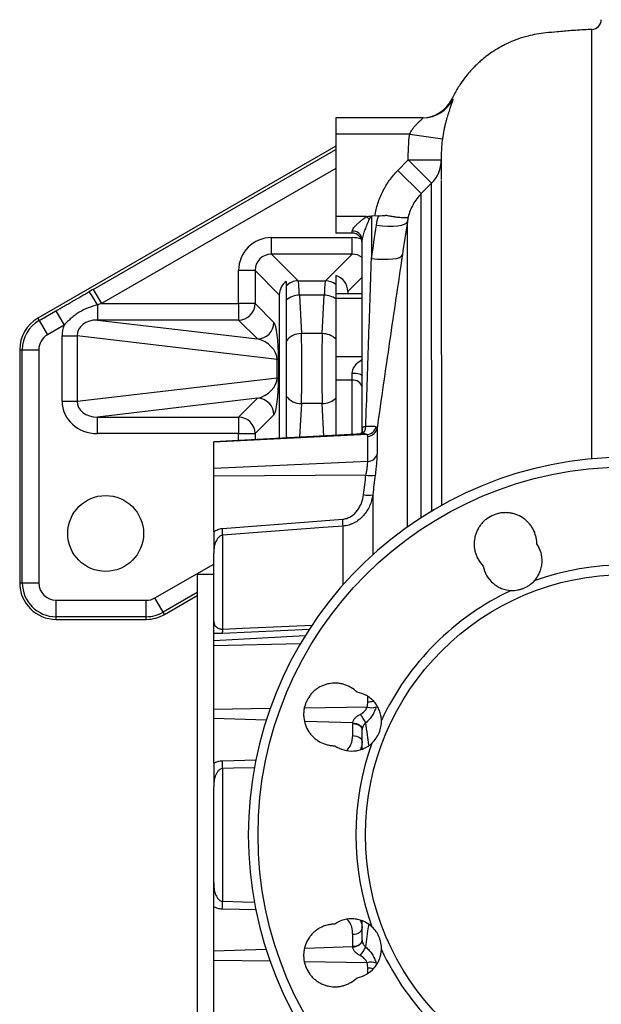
# Model space of a CAD drawing. Header units: millimetres. Extents: x 1645 to 4506, y 2573 to 3631.
# Tile 3 of 10: x 1645 to 1998, y 3034 to 3631. Entities that reach past the tile are written whole.
import ezdxf

# ---------------------------------------------------------------- set-up
doc = ezdxf.new("R2010")
doc.units = ezdxf.units.MM
doc.header["$LTSCALE"] = 2

msp = doc.modelspace()

# ---------------------------------------------------------------- linework, layer by layer
at = {"color": 7, "linetype": 'Continuous', "lineweight": 25}
for p, q in [((1907.67, 3582.89), (1907.67, 3582.89)), ((1889.94, 3571.47), (1836.94, 3571.47)), ((1836.94, 3571.47), (1836.94, 3561.47)), ((1836.94, 3561.47), (1836.94, 3511.47)), ((1881.78, 3561.47), (1836.94, 3561.47)), ((1881.78, 3561.47), (1901.59, 3558.73)), ((1836.94, 3554.12), (1656.39, 3449.88)), ((1900.94, 3549.24), (1900.94, 3548.16)), ((1874.63, 3539.48), (1880.94, 3545.84)), ((1880.94, 3545.84), (1900.94, 3545.84)), ((1880.94, 3545.84), (1895.08, 3531.83)), ((1874.63, 3539.48), (1888.78, 3525.47)), ((1895.08, 3531.83), (1888.78, 3525.47)), ((1855.48, 3511.47), (1836.94, 3511.47)), ((1836.94, 3511.47), (1836.94, 3501.47)), ((1855.48, 3511.47), (1857.21, 3509.98)), ((1858.48, 3511.76), (1858.63, 3511.77)), ((1862.81, 3511.99), (1858.63, 3511.77)), ((1858.63, 3511.77), (1858.63, 3486.14)), ((1846.94, 3501.47), (1836.94, 3501.47)), ((1846.94, 3501.47), (1846.94, 3502.75)), ((1798.01, 3488.73), (1798.01, 3498.72)), ((1798.01, 3498.72), (1846.87, 3498.72)), ((1846.87, 3488.73), (1846.87, 3498.72)), ((1852.94, 3381.65), (1852.94, 3497.52)), ((1798.01, 3488.73), (1814.2, 3472.53)), ((1846.87, 3488.73), (1798.01, 3488.73)), ((1830.68, 3472.53), (1846.87, 3488.73)), ((1778.04, 3458.72), (1778.04, 3478.74)), ((1788.02, 3478.74), (1778.04, 3478.74)), ((1802.72, 3464.04), (1788.02, 3478.74)), ((1788.02, 3478.74), (1788.02, 3458.72)), ((1836.94, 3475.75), (1836.94, 3470.31)), ((1806.94, 3472.2), (1806.94, 3469.38)), ((1814.2, 3472.53), (1830.68, 3472.53)), ((1689.87, 3467.36), (1694.86, 3458.72)), ((1802.72, 3464.04), (1802.72, 3376.99)), ((1814.89, 3463.79), (1816.11, 3440.52)), ((1829.99, 3463.79), (1814.89, 3463.79)), ((1828.77, 3440.52), (1829.99, 3463.79)), ((1852.94, 3464.67), (1836.94, 3464.67)), ((1836.94, 3464.67), (1836.94, 3461.74)), ((1844.24, 3466.13), (1844.24, 3464.67)), ((1692.46, 3458.02), (1692.46, 3448.73)), ((1694.86, 3458.72), (1778.04, 3458.72)), ((1778.04, 3458.72), (1778.04, 3448.73)), ((1788.02, 3458.72), (1778.04, 3458.72)), ((1788.02, 3458.72), (1799.44, 3447.3)), ((1806.94, 3460.79), (1806.94, 3436.03)), ((1836.94, 3461.74), (1836.94, 3426.38)), ((1657.19, 3448.5), (1667.25, 3454.3)), ((1667.25, 3454.3), (1672.24, 3445.66)), ((1656.39, 3449.88), (1657.19, 3448.5)), ((1657.19, 3448.5), (1662.19, 3439.85)), ((1692.46, 3448.73), (1789.45, 3437.31)), ((1778.04, 3448.73), (1692.46, 3448.73)), ((1789.45, 3437.31), (1778.04, 3448.73)), ((1672.24, 3445.66), (1662.19, 3439.85)), ((1828.77, 3440.52), (1816.11, 3440.52)), ((1671.03, 3439.11), (1680.17, 3439.11)), ((1671.03, 3399.51), (1671.03, 3439.11)), ((1801.45, 3424.84), (1680.17, 3439.11)), ((1680.17, 3439.11), (1680.17, 3399.51)), ((1645.34, 3430.75), (1645.34, 3289.31)), ((1645.34, 3430.75), (1646.94, 3430.75)), ((1646.94, 3289.31), (1646.94, 3430.75)), ((1646.94, 3430.75), (1656.93, 3430.75)), ((1656.93, 3430.75), (1656.93, 3289.31)), ((1801.45, 3424.84), (1802.3, 3424.84)), ((1801.45, 3413.78), (1801.45, 3424.84)), ((1802.3, 3424.84), (1802.3, 3413.78)), ((1836.94, 3426.38), (1836.94, 3412.24)), ((1846.94, 3412.24), (1846.94, 3416.61)), ((1680.17, 3399.51), (1801.45, 3413.78)), ((1801.45, 3413.78), (1802.3, 3413.78)), ((1846.94, 3412.24), (1836.94, 3412.24)), ((1836.94, 3412.24), (1836.94, 3378.78)), ((1671.03, 3399.51), (1680.17, 3399.51)), ((1789.45, 3401.31), (1692.46, 3389.89)), ((1778.04, 3389.89), (1789.45, 3401.31)), ((1806.94, 3402.6), (1806.94, 3377.83)), ((1828.77, 3398.1), (1816.11, 3398.1)), ((1692.46, 3389.89), (1778.04, 3389.89)), ((1692.46, 3379.91), (1692.46, 3389.89)), ((1778.04, 3389.89), (1778.04, 3379.91)), ((1799.44, 3391.32), (1788.02, 3379.91)), ((1852.94, 3382.67), (1852.82, 3380.5)), ((1852.94, 3381.65), (1852.94, 3379.62)), ((1861.96, 3383.03), (1861.96, 3367.49)), ((1778.04, 3379.91), (1692.46, 3379.91)), ((1853.29, 3379.64), (1762.94, 3374.9)), ((1855.99, 3379.26), (1762.94, 3374.62)), ((1762.94, 3374.62), (1762.94, 3374.9)), ((1762.94, 3358.65), (1762.94, 3374.62)), ((1778.04, 3379.91), (1788.02, 3379.91)), ((1806.94, 3377.83), (1806.94, 3377.21)), ((1856.35, 3363), (1856.35, 3378.24)), ((1856.35, 3363), (1762.94, 3358.65)), ((1762.94, 3354.1), (1762.94, 3358.65)), ((1855.26, 3354.73), (1762.94, 3354.1)), ((1762.94, 3320.23), (1762.94, 3354.1)), ((1768.21, 3322.36), (1841.17, 3327.96)), ((1768.42, 3261.29), (1768.42, 3318.21)), ((1762.94, 3266.18), (1762.94, 3307.31)), ((1762.94, 3294.47), (1752.94, 3294.47)), ((1752.94, 3294.47), (1752.94, 3136.47)), ((1645.34, 3289.31), (1646.94, 3289.31)), ((1646.94, 3289.31), (1656.93, 3289.31)), ((1667.44, 3268.81), (1667.44, 3278.8)), ((1667.44, 3278.8), (1722.08, 3278.8)), ((1722.08, 3268.81), (1722.08, 3278.8)), ((1732.33, 3271.56), (1727.34, 3280.21)), ((1733.13, 3270.18), (1752.94, 3281.61)), ((1722.08, 3268.81), (1667.44, 3268.81)), ((1667.44, 3267.21), (1667.44, 3268.81)), ((1667.44, 3267.21), (1722.08, 3267.21)), ((1722.08, 3267.21), (1722.08, 3268.81)), ((1733.13, 3270.18), (1732.33, 3271.56)), ((1762.94, 3254.28), (1762.94, 3258.74)), ((1762.94, 3251.08), (1762.94, 3254.28)), ((1762.94, 3212.53), (1762.94, 3251.08)), ((1762.94, 3207.05), (1762.94, 3212.53)), ((1762.94, 3179.95), (1762.94, 3207.05)), ((1847.25, 3196.74), (1847.25, 3204.01)), ((1852.94, 3188.62), (1852.94, 3200.36)), ((1768.42, 3096.22), (1768.42, 3176.72)), ((1762.94, 3107.39), (1762.94, 3165.55)), ((1752.94, 3136.47), (1752.94, 2978.47)), ((1762.94, 3065.88), (1762.94, 3092.99)), ((1852.94, 3072.58), (1852.94, 3084.3)), ((1847.25, 3068.93), (1847.25, 3076.2)), ((1762.94, 3060.4), (1762.94, 3065.88)), ((1762.94, 3021.86), (1762.94, 3060.4))]:
    msp.add_line(p, q, dxfattribs=at)
at = {"color": 8, "linetype": 'Continuous', "lineweight": 25}
for p, q in [((1689.87, 3467.36), (1836.94, 3552.28)), ((1836.94, 3540.74), (1694.86, 3458.72)), ((1888.78, 3328.89), (1888.78, 3525.47)), ((1880.36, 3323.19), (1880.36, 3508.41)), ((1852.94, 3474.82), (1844.24, 3466.13)), ((1852.94, 3461.74), (1836.94, 3461.74)), ((1852.94, 3426.38), (1836.94, 3426.38)), ((1846.94, 3379.3), (1846.94, 3412.24)), ((1816.11, 3398.1), (1815.04, 3377.63)), ((1829.8, 3378.4), (1828.77, 3398.1)), ((1852.94, 3381.87), (1852.94, 3381.63)), ((1778.04, 3375.69), (1778.04, 3379.91)), ((1788.02, 3379.91), (1788.02, 3376.21)), ((1807.62, 3377.24), (1806.94, 3377.83)), ((1859.38, 3342.84), (1859.38, 3306.36)), ((1841.37, 3288.15), (1841.37, 3323.8)), ((1727.34, 3280.21), (1762.94, 3300.76)), ((1752.94, 3283.46), (1732.33, 3271.56)), ((1821.12, 3261), (1768.21, 3258.73)), ((1818.32, 3257.15), (1762.94, 3254.28)), ((1815.42, 3252.34), (1762.94, 3251.08)), ((1856.35, 3217.21), (1856.35, 3220.42)), ((1797.13, 3213.08), (1762.94, 3212.53)), ((1855.99, 3214.02), (1818.13, 3213.41)), ((1794.76, 3206.04), (1762.94, 3207.05)), ((1847.26, 3204.36), (1818.22, 3205.29)), ((1768.21, 3181.46), (1788.79, 3181.95)), ((1788.82, 3090.99), (1768.21, 3091.48)), ((1794.76, 3066.9), (1762.94, 3065.88)), ((1847.26, 3068.57), (1818.19, 3067.65)), ((1797.13, 3059.86), (1762.94, 3060.4)), ((1855.99, 3058.92), (1818.14, 3059.52)), ((1856.35, 3052.59), (1856.35, 3055.73))]:
    msp.add_line(p, q, dxfattribs=at)
at = {"color": 7, "linetype": 'Continuous', "lineweight": 25, "flags": 128}
for points in [[(1861.65, 3506.34), (1865.21, 3505.96), (1868.62, 3505.78), (1871.77, 3505.78), (1874.54, 3505.97), (1876.85, 3506.34), (1878.63, 3506.89), (1879.81, 3507.58), (1880.36, 3508.41)], [(1858.63, 3486.14), (1862.18, 3485.77), (1865.58, 3485.59), (1868.72, 3485.59), (1871.49, 3485.79), (1873.81, 3486.16), (1875.59, 3486.7), (1876.78, 3487.4), (1877.33, 3488.22)], [(1846.94, 3416.61), (1848.11, 3416.58), (1849.24, 3416.49), (1850.27, 3416.34), (1851.18, 3416.14), (1851.93, 3415.89), (1852.48, 3415.61), (1852.82, 3415.31), (1852.94, 3414.99)], [(1841.37, 3323.8), (1829.42, 3322.89), (1781.6, 3319.22), (1768.42, 3318.21)], [(1847.25, 3204.01), (1848.38, 3203.91), (1849.45, 3203.68), (1850.44, 3203.33), (1851.29, 3202.87), (1851.99, 3202.33), (1852.51, 3201.71), (1852.83, 3201.05), (1852.94, 3200.36)], [(1847.26, 3204.36), (1848.4, 3204.23), (1849.48, 3203.97), (1850.46, 3203.59), (1851.32, 3203.11), (1852.02, 3202.54), (1852.54, 3201.9), (1852.85, 3201.22), (1852.94, 3200.52)], [(1847.25, 3196.74), (1848.38, 3196.64), (1849.45, 3196.41), (1850.44, 3196.06), (1851.29, 3195.61), (1851.99, 3195.06), (1852.51, 3194.45), (1852.83, 3193.78), (1852.94, 3193.09)], [(1847.25, 3076.2), (1848.38, 3076.3), (1849.45, 3076.53), (1850.44, 3076.88), (1851.29, 3077.33), (1851.99, 3077.88), (1852.51, 3078.49), (1852.83, 3079.16), (1852.94, 3079.84)], [(1847.25, 3068.93), (1848.38, 3069.03), (1849.45, 3069.26), (1850.44, 3069.61), (1851.29, 3070.06), (1851.99, 3070.61), (1852.51, 3071.22), (1852.83, 3071.89), (1852.94, 3072.58)], [(1847.26, 3068.57), (1848.4, 3068.7), (1849.48, 3068.97), (1850.46, 3069.34), (1851.32, 3069.83), (1852.02, 3070.4), (1852.54, 3071.04), (1852.85, 3071.72), (1852.94, 3072.42)]]:
    msp.add_lwpolyline(points, dxfattribs=at)
at = {"color": 8, "linetype": 'Continuous', "lineweight": 25, "flags": 128}
for points in [[(1768.42, 3261.29), (1780.37, 3261.8), (1822.76, 3263.62)], [(1787.7, 3177.18), (1774.91, 3176.87), (1768.42, 3176.72)], [(1768.42, 3096.22), (1780.37, 3095.94), (1787.77, 3095.76)]]:
    msp.add_lwpolyline(points, dxfattribs=at)
at = {"color": 7, "linetype": 'Continuous', "lineweight": 25}
for centre, radius in [((2012.94, 3136.47), 223.1), ((1697.44, 3319.31), 23), ((2012.94, 3136.47), 158)]:
    msp.add_circle(centre, radius, dxfattribs=at)
for centre, radius, start, end in [((1991.94, 3630.99), 6, 272.58238, 359.25808), ((1889.39, 3591.47), 20, 270.00004, 334.75397), ((1889.94, 3591.46), 19.99, 270.00792, 334.03379), ((1881.21, 3545.86), 19.73, 314.68136, 359.95511), ((1847.3, 3497.11), 5.65, 4.19266, 93.65372), ((1846.94, 3495.47), 6, 0, 90), ((1814.23, 3462.52), 10.01, 90.17681, 136.74919), ((1830.65, 3462.52), 10.01, 51.05091, 89.82806), ((1626.84, 3422.37), 74.68, 28.51779, 35.72697), ((1814.9, 3451.71), 12.08, 90.05083, 131.23228), ((1829.84, 3451.1), 12.69, 55.96863, 89.32015), ((1778, 3458.75), 10.02, 270.1836, 359.8164), ((1667.44, 3430.75), 22.1, 120, 180), ((1667.44, 3430.75), 20.5, 120, 180), ((1789.42, 3447.33), 10.02, 270.1836, 359.8164), ((1667.44, 3430.75), 10.51, 120, 180), ((1815.82, 3429.53), 11, 88.47328, 143.79965), ((1828.8, 3428.61), 11.92, 46.92684, 90.14263), ((1847.69, 3406.94), 5.36, 11.42175, 98.04947), ((1789.42, 3391.29), 10.02, 0.1836, 89.8164), ((1815.82, 3409.09), 11, 216.20035, 271.52672), ((1828.8, 3410.02), 11.92, 269.85737, 313.07316), ((1778, 3379.87), 10.02, 0.1836, 89.8164), ((1855.25, 3385.54), 6.32, 276.73906, 345.15269), ((1856.18, 3384.13), 5.89, 271.72843, 349.26895), ((2012.94, 3136.47), 229, 5.94178, 354.05822), ((1856.32, 3368.79), 5.79, 270.28271, 347.05166), ((1858.13, 3368.34), 13.91, 258.08129, 281.35874), ((1856.61, 3356.57), 14.01, 258.31349, 281.42305), ((1760.23, 3321.8), 81.17, 1.41144, 4.34742), ((1687.03, 3316.19), 81.41, 1.42485, 4.34606), ((2012.94, 3136.47), 163.79, 70.10906, 109.89094), ((1667.44, 3289.31), 22.1, 180, 270), ((1667.44, 3289.31), 20.5, 180, 270), ((1667.44, 3289.31), 10.51, 180, 270), ((2012.94, 3136.47), 163.79, 115.10906, 154.89094), ((1722.08, 3289.31), 10.51, 270, 300), ((1722.08, 3289.31), 20.5, 270, 300), ((1722.08, 3289.31), 22.1, 270, 300), ((1758.57, 3260.81), 9.86, 347.85575, 2.80083), ((1858.38, 3221.46), 7.82, 252.18461, 292.37928), ((1834.77, 3194.39), 22.75, 26.33389, 41.95946), ((2012.94, 3136.47), 163.79, 160.10906, 199.89094), ((1706.16, 3176.35), 62.25, 0.34111, 4.70772), ((1706.16, 3096.59), 62.25, 355.29228, 359.65889), ((1834.77, 3078.55), 22.75, 318.04054, 333.66611), ((2012.94, 3136.47), 163.79, 205.10906, 244.89094), ((1858.38, 3051.48), 7.82, 67.62072, 107.81539)]:
    msp.add_arc(centre, radius, start, end, dxfattribs=at)
at = {"color": 8, "linetype": 'Continuous', "lineweight": 25}
for centre, radius, start, end in [((1850.56, 3383.76), 4.62, 295.91825, 6.11426), ((1856.25, 3232.55), 15.34, 270.37618, 282.97726), ((1856.25, 3040.43), 15.3, 76.88844, 89.63353)]:
    msp.add_arc(centre, radius, start, end, dxfattribs=at)
at = {"color": 7, "linetype": 'Continuous', "lineweight": 25}
for centre, major_axis, ratio, start_param, end_param in [((1858.94, 3467.08), (0, -46.36), 0.258819, 3.423774, 3.434373), ((1858.94, 3467.08), (0, 44.81), 0.133894, 0.076062, 0.29278), ((1798.06, 3478.69), (14.18, -14.18), 0.997265, 2.357564, 3.925621), ((1798.06, 3478.69), (7.13, -7.13), 0.991846, 2.357564, 3.925621), ((1834.23, 3466.1), (-7.09, -7.09), 0.997265, 2.357564, 3.654223), ((1812.74, 3464.01), (7.09, -7.09), 0.997265, 2.972214, 3.925621), ((1814.15, 3442.58), (0, 30), 0.034939, 5.497787, 6.230825), ((1830.73, 3442.58), (0, 30), 0.034939, 0.05236, 0.785398), ((1691.97, 3467.36), (34.7, 19.98), 0.02615, 1.616183, 1.685792), ((1696.96, 3458.72), (34.7, 9.98), 0.016075, 1.626613, 1.696222), ((1692.92, 3438.69), (12.71, -1.5), 0.781664, 1.699076, 3.248583), ((1799.38, 3427.33), (-0.37, 20.18), 0.143585, 4.585836, 6.135343), ((1692.92, 3438.69), (21.77, -2.56), 0.912488, 2.914571, 3.248583), ((1815.37, 3419.31), (0, 30), 0.034939, 3.926991, 5.497787), ((1829.51, 3419.31), (0, 30), 0.034939, 0.785398, 2.356194), ((1789.39, 3427.33), (11.13, -6.3), 0.736922, 0.411188, 1.960694), ((1789.39, 3411.29), (11.13, 6.3), 0.736922, 4.322491, 5.871997), ((1799.38, 3411.29), (0.37, 20.18), 0.143585, 3.289435, 4.838942), ((1692.92, 3399.93), (-21.77, -2.56), 0.912488, 6.176195, 7.725702), ((1692.92, 3399.93), (12.71, 1.5), 0.781664, 3.034603, 4.584109), ((1858.94, 3382.3), (3.21, 5.72), 0.886144, 2.101124, 2.135773), ((1859.25, 3203.83), (11.99, -0.67), 0.858017, 3.154768, 3.189417), ((1858.94, 3200.18), (5.99, -0.4), 0.750031, 3.157374, 3.192023), ((1858.94, 3072.75), (5.99, 0.4), 0.750031, 3.091162, 3.125811), ((1859.25, 3069.11), (11.99, 0.67), 0.858017, 3.093768, 3.128417)]:
    msp.add_ellipse(centre, major_axis=major_axis, ratio=ratio, start_param=start_param, end_param=end_param, dxfattribs=at)
at = {"color": 8, "linetype": 'Continuous', "lineweight": 25}
for major_axis, ratio, start_param, end_param in [((-14.18, -14.18), 0.997265, 3.645343, 3.925621), ((7.13, 7.13), 0.991846, 0.133718, 0.784029)]:
    msp.add_ellipse((1846.82, 3478.69), major_axis=major_axis, ratio=ratio, start_param=start_param, end_param=end_param, dxfattribs=at)
at = {"color": 7, "linetype": 'Continuous', "lineweight": 25}
for points, knots in [([(1992.21, 3624.98), (1991.49, 3624.95), (1987.32, 3624.8), (1980.31, 3624.33), (1971.73, 3623.62), (1964.67, 3622.94), (1958.76, 3622.2), (1953.06, 3620.95), (1947.64, 3619.3), (1942.7, 3617.32), (1939, 3615.54), (1935.39, 3613.58), (1931.81, 3611.36), (1928.18, 3608.73), (1925.29, 3606.37), (1923, 3604.31), (1920.85, 3602.23), (1918.46, 3599.69), (1915.59, 3596.27), (1912.31, 3591.77), (1909.66, 3587.28), (1908.05, 3584.2), (1907.55, 3583.06), (1907.51, 3582.96)], [0, 0, 0, 0, 0.02136, 0.124041, 0.20873, 0.277421, 0.334882, 0.385805, 0.450976, 0.503579, 0.544277, 0.573498, 0.626002, 0.67051, 0.707591, 0.737425, 0.762786, 0.796904, 0.841458, 0.89632, 0.962872, 0.996896, 1, 1, 1, 1]), ([(1907.9, 3582.7), (1907.95, 3582.67), (1907.94, 3582.51), (1907.84, 3582.08), (1907.79, 3581.9), (1907.67, 3581.48), (1907.59, 3581.24), (1907.32, 3580.42), (1907.09, 3579.75), (1906.67, 3578.57), (1906.53, 3578.14), (1906.21, 3577.22), (1906.04, 3576.73), (1905.53, 3575.19), (1905.15, 3574.04), (1904.57, 3572.13), (1904.37, 3571.47), (1903.98, 3570.1), (1903.78, 3569.39), (1903.4, 3567.91), (1903.21, 3567.15), (1902.83, 3565.57), (1902.65, 3564.74), (1902.14, 3562.24), (1901.83, 3560.52), (1901.59, 3558.73)], [0, 0, 0, 0, 0.125, 0.125, 0.1875, 0.1875, 0.25, 0.25, 0.375, 0.375, 0.4375, 0.4375, 0.5, 0.5, 0.625, 0.625, 0.6875, 0.6875, 0.75, 0.75, 0.8125, 0.8125, 0.875, 0.875, 1, 1, 1, 1]), ([(1881.78, 3561.47), (1882.07, 3562.17), (1882.42, 3562.83), (1883.18, 3564.09), (1883.6, 3564.7), (1884.47, 3565.83), (1884.92, 3566.36), (1885.83, 3567.37), (1886.29, 3567.84), (1887.18, 3568.73), (1887.61, 3569.14), (1888.42, 3569.89), (1888.8, 3570.23), (1889.27, 3570.66), (1889.41, 3570.79), (1889.65, 3571.03), (1889.75, 3571.13), (1889.98, 3571.38), (1890.02, 3571.47), (1889.94, 3571.47)], [0, 0, 0, 0, 0.125, 0.125, 0.25, 0.25, 0.375, 0.375, 0.5, 0.5, 0.625, 0.625, 0.75, 0.75, 0.8125, 0.8125, 0.875, 0.875, 1, 1, 1, 1]), ([(1880.94, 3545.84), (1880.94, 3546.5), (1880.94, 3547.15), (1880.94, 3548.46), (1880.94, 3549.11), (1880.95, 3551.07), (1880.99, 3552.37), (1881.18, 3556.28), (1881.42, 3558.88), (1881.78, 3561.47)], [0, 0, 0, 0, 0.125, 0.125, 0.25, 0.25, 0.5, 0.5, 1, 1, 1, 1]), ([(1901.59, 3558.73), (1901.37, 3557.15), (1901.21, 3555.58), (1900.99, 3552.41), (1900.94, 3550.83), (1900.94, 3549.24)], [0, 0, 0, 0, 0.5, 0.5, 1, 1, 1, 1]), ([(1900.94, 3548.16), (1900.94, 3547.08), (1900.94, 3544.51), (1900.94, 3540.04), (1900.94, 3535.8), (1900.94, 3534.05)], [0, 0, 0, 0, 0.299439, 0.710201, 1, 1, 1, 1]), ([(1860.64, 3511.87), (1861.06, 3514.48), (1861.67, 3517.03), (1862.89, 3520.76), (1863.34, 3521.99), (1864.34, 3524.42), (1864.89, 3525.63), (1866.68, 3529.15), (1868.04, 3531.38), (1871.09, 3535.6), (1872.77, 3537.6), (1874.63, 3539.48)], [0, 0, 0, 0, 0.25, 0.25, 0.375, 0.375, 0.5, 0.5, 0.75, 0.75, 1, 1, 1, 1]), ([(1900.94, 3533.37), (1900.94, 3533.09), (1900.94, 3530.15), (1900.94, 3522.23), (1900.94, 3511.52), (1900.94, 3501.42), (1900.94, 3493.06), (1900.94, 3484.05), (1900.94, 3474.3), (1900.94, 3463.81), (1900.95, 3452.64), (1900.95, 3440.85), (1900.96, 3428.37), (1900.97, 3415.15), (1900.97, 3405.91), (1900.98, 3400.98), (1900.98, 3400.84)], [0, 0, 0, 0, 0.014338, 0.146961, 0.280418, 0.350155, 0.419892, 0.490133, 0.560369, 0.632238, 0.704106, 0.776509, 0.848913, 0.923272, 0.997776, 1, 1, 1, 1]), ([(1888.78, 3525.47), (1886.83, 3523.48), (1885.19, 3521.27), (1883.2, 3517.66), (1882.61, 3516.39), (1881.61, 3513.82), (1881.2, 3512.51), (1880.87, 3511.17)], [0, 0, 0, 0, 0.5, 0.5, 0.75, 0.75, 1, 1, 1, 1]), ([(1846.94, 3502.75), (1846.94, 3503.04), (1847.04, 3503.37), (1847.41, 3504.08), (1847.67, 3504.46), (1848.26, 3505.21), (1848.6, 3505.59), (1849.33, 3506.36), (1849.72, 3506.74), (1850.53, 3507.49), (1850.95, 3507.86), (1851.81, 3508.6), (1852.26, 3508.97), (1853.61, 3510.07), (1854.53, 3510.78), (1855.48, 3511.47)], [0, 0, 0, 0, 0.125, 0.125, 0.25, 0.25, 0.375, 0.375, 0.5, 0.5, 0.625, 0.625, 0.75, 0.75, 1, 1, 1, 1]), ([(1855.6, 3511.61), (1856.08, 3511.63), (1856.56, 3511.66), (1857.52, 3511.71), (1858, 3511.73), (1858.48, 3511.76)], [0, 0, 0, 0, 0.5, 0.5, 1, 1, 1, 1]), ([(1880.87, 3511.17), (1880.86, 3511.14), (1880.84, 3511.11), (1880.79, 3511.06), (1880.76, 3511.04), (1880.66, 3510.97), (1880.57, 3510.93), (1880.26, 3510.82), (1879.98, 3510.77), (1879.46, 3510.72), (1879.27, 3510.71), (1878.85, 3510.7), (1878.62, 3510.7), (1877.9, 3510.71), (1877.36, 3510.73), (1876.15, 3510.82), (1875.47, 3510.89), (1874.04, 3511.06), (1873.28, 3511.16), (1871.66, 3511.4), (1870.8, 3511.54), (1869.01, 3511.85), (1868.09, 3512.02), (1867.14, 3512.21)], [0, 0, 0, 0, 0.03125, 0.03125, 0.0625, 0.0625, 0.125, 0.125, 0.25, 0.25, 0.3125, 0.3125, 0.375, 0.375, 0.5, 0.5, 0.625, 0.625, 0.75, 0.75, 0.875, 0.875, 1, 1, 1, 1]), ([(1857.21, 3509.98), (1856.74, 3508.93), (1856.29, 3507.87), (1855.41, 3505.72), (1854.98, 3504.64), (1854.38, 3503.03), (1854.19, 3502.5), (1853.82, 3501.43), (1853.65, 3500.9), (1853.34, 3499.86), (1853.21, 3499.34), (1853.06, 3498.61), (1853.02, 3498.38), (1852.96, 3497.93), (1852.94, 3497.72), (1852.94, 3497.52)], [0, 0, 0, 0, 0.25, 0.25, 0.5, 0.5, 0.625, 0.625, 0.75, 0.75, 0.875, 0.875, 0.9375, 0.9375, 1, 1, 1, 1]), ([(1877.33, 3488.22), (1876.04, 3479.55), (1874.75, 3470.86), (1872.17, 3453.42), (1870.89, 3444.67), (1868.33, 3427.14), (1867.05, 3418.35), (1864.5, 3400.73), (1863.24, 3391.9), (1861.96, 3383.03)], [0, 0, 0, 0, 0.25, 0.25, 0.5, 0.5, 0.75, 0.75, 1, 1, 1, 1]), ([(1855.15, 3384.25), (1855.73, 3401.29), (1856.31, 3418.29), (1857.46, 3452.25), (1858.04, 3469.2), (1858.63, 3486.14)], [0, 0, 0, 0, 0.5, 0.5, 1, 1, 1, 1]), ([(1836.94, 3470.31), (1836.94, 3470.15), (1836.94, 3469.84), (1836.94, 3469.16), (1836.94, 3468.89), (1836.94, 3468.29), (1836.94, 3467.96), (1836.94, 3466.84), (1836.94, 3465.97), (1836.94, 3464.48), (1836.94, 3463.95), (1836.94, 3462.83), (1836.94, 3462.23), (1836.94, 3461.62)], [0, 0, 0, 0, 0.25, 0.25, 0.375, 0.375, 0.5, 0.5, 0.75, 0.75, 0.875, 0.875, 1, 1, 1, 1]), ([(1667.25, 3454.3), (1668.94, 3455.28), (1670.62, 3456.25), (1674, 3458.18), (1675.68, 3459.15), (1679.06, 3461.09), (1680.74, 3462.07), (1684.1, 3464.02), (1685.78, 3465), (1687.47, 3465.97)], [0, 0, 0, 0, 0.25, 0.25, 0.5, 0.5, 0.75, 0.75, 1, 1, 1, 1]), ([(1806.94, 3469.38), (1806.94, 3469.21), (1806.94, 3468.89), (1806.94, 3468.2), (1806.94, 3467.94), (1806.94, 3467.34), (1806.94, 3467), (1806.94, 3465.9), (1806.94, 3465.04), (1806.94, 3463.58), (1806.94, 3463.07), (1806.94, 3461.97), (1806.94, 3461.4), (1806.94, 3460.79)], [0, 0, 0, 0, 0.25, 0.25, 0.375, 0.375, 0.5, 0.5, 0.75, 0.75, 0.875, 0.875, 1, 1, 1, 1]), ([(1692.46, 3458.02), (1690.52, 3457.48), (1688.62, 3456.85), (1684.94, 3455.36), (1683.16, 3454.48), (1680.6, 3452.93), (1679.76, 3452.38), (1678.13, 3451.19), (1677.33, 3450.56), (1675.81, 3449.23), (1675.07, 3448.55), (1673.63, 3447.13), (1672.93, 3446.4), (1672.24, 3445.66)], [0, 0, 0, 0, 0.25, 0.25, 0.5, 0.5, 0.625, 0.625, 0.75, 0.75, 0.875, 0.875, 1, 1, 1, 1]), ([(1806.94, 3436.03), (1806.94, 3434.86), (1806.94, 3433.62), (1806.94, 3431.66), (1806.94, 3430.99), (1806.94, 3429.62), (1806.94, 3428.91), (1806.94, 3426.77), (1806.94, 3425.31), (1806.94, 3423.08), (1806.94, 3422.33), (1806.94, 3420.82), (1806.94, 3420.06), (1806.94, 3417.79), (1806.94, 3416.29), (1806.94, 3414.07), (1806.94, 3413.33), (1806.94, 3411.86), (1806.94, 3411.13), (1806.94, 3408.99), (1806.94, 3407.63), (1806.94, 3405.67), (1806.94, 3405.03), (1806.94, 3403.79), (1806.94, 3403.18), (1806.94, 3402.6)], [0, 0, 0, 0, 0.125, 0.125, 0.1875, 0.1875, 0.25, 0.25, 0.375, 0.375, 0.4375, 0.4375, 0.5, 0.5, 0.625, 0.625, 0.6875, 0.6875, 0.75, 0.75, 0.875, 0.875, 0.9375, 0.9375, 1, 1, 1, 1]), ([(1852.94, 3381.6), (1852.94, 3381.61), (1852.94, 3381.63), (1852.9, 3381.16), (1852.5, 3380.25), (1851.98, 3379.79), (1851.71, 3379.55)], [0, 0, 0, 0, 0.049423, 0.277581, 0.630595, 1, 1, 1, 1]), ([(1852.94, 3381.87), (1852.96, 3382.24), (1853, 3382.58), (1853.18, 3383.19), (1853.32, 3383.46), (1853.59, 3383.75), (1853.7, 3383.84), (1853.94, 3383.98), (1854.07, 3384.04), (1854.49, 3384.18), (1854.8, 3384.23), (1855.15, 3384.25)], [0, 0, 0, 0, 0.25, 0.25, 0.5, 0.5, 0.625, 0.625, 0.75, 0.75, 1, 1, 1, 1]), ([(1855.15, 3384.25), (1855.92, 3384.32), (1856.63, 3384.38), (1857.6, 3384.43), (1857.92, 3384.45), (1858.51, 3384.46), (1858.79, 3384.46), (1859.59, 3384.44), (1860.04, 3384.4), (1860.81, 3384.23), (1861.13, 3384.1), (1861.36, 3383.92)], [0, 0, 0, 0, 0.25, 0.25, 0.375, 0.375, 0.5, 0.5, 0.75, 0.75, 1, 1, 1, 1]), ([(1855.26, 3354.73), (1855.43, 3355.6), (1855.58, 3356.44), (1855.78, 3357.66), (1855.85, 3358.06), (1855.96, 3358.83), (1856.02, 3359.2), (1856.11, 3359.92), (1856.15, 3360.26), (1856.22, 3360.92), (1856.26, 3361.23), (1856.33, 3362.1), (1856.35, 3362.59), (1856.35, 3363)], [0, 0, 0, 0, 0.25, 0.25, 0.375, 0.375, 0.5, 0.5, 0.625, 0.625, 0.75, 0.75, 1, 1, 1, 1]), ([(1861.96, 3367.49), (1861.96, 3366.86), (1861.94, 3366.1), (1861.87, 3364.77), (1861.84, 3364.29), (1861.76, 3363.27), (1861.72, 3362.74), (1861.63, 3361.64), (1861.58, 3361.06), (1861.46, 3359.87), (1861.4, 3359.25), (1861.19, 3357.35), (1861.04, 3356.05), (1860.87, 3354.7)], [0, 0, 0, 0, 0.25, 0.25, 0.375, 0.375, 0.5, 0.5, 0.625, 0.625, 0.75, 0.75, 1, 1, 1, 1]), ([(1841.17, 3327.96), (1842.06, 3328.02), (1842.91, 3328.2), (1844.16, 3328.62), (1844.57, 3328.79), (1845.37, 3329.16), (1845.76, 3329.38), (1846.89, 3330.07), (1847.59, 3330.61), (1848.56, 3331.51), (1848.87, 3331.83), (1849.46, 3332.49), (1849.74, 3332.83), (1850.53, 3333.88), (1851, 3334.61), (1851.85, 3336.16), (1852.21, 3336.97), (1853.15, 3339.42), (1853.56, 3341.11), (1853.77, 3342.86)], [0, 0, 0, 0, 0.125, 0.125, 0.1875, 0.1875, 0.25, 0.25, 0.375, 0.375, 0.4375, 0.4375, 0.5, 0.5, 0.625, 0.625, 0.75, 0.75, 1, 1, 1, 1]), ([(1859.38, 3342.84), (1859.06, 3340.48), (1858.43, 3338.23), (1857.01, 3335), (1856.44, 3333.94), (1855.18, 3331.95), (1854.47, 3331.01), (1853.3, 3329.69), (1852.89, 3329.26), (1852.02, 3328.44), (1851.57, 3328.05), (1850.18, 3326.95), (1849.2, 3326.31), (1847.62, 3325.48), (1847.08, 3325.23), (1845.98, 3324.79), (1845.42, 3324.6), (1843.73, 3324.1), (1842.57, 3323.89), (1841.37, 3323.8)], [0, 0, 0, 0, 0.25, 0.25, 0.375, 0.375, 0.5, 0.5, 0.5625, 0.5625, 0.625, 0.625, 0.75, 0.75, 0.8125, 0.8125, 0.875, 0.875, 1, 1, 1, 1]), ([(1958.85, 3313.03), (1958.84, 3313.8), (1958.79, 3314.57), (1958.6, 3316.1), (1958.45, 3316.87), (1957.87, 3319.14), (1957.31, 3320.58), (1956.21, 3322.62), (1955.79, 3323.29), (1954.89, 3324.56), (1953.92, 3325.76), (1952.82, 3326.84), (1951.64, 3327.85), (1951.01, 3328.33), (1949.07, 3329.61), (1947.69, 3330.3), (1945.49, 3331.09), (1944.74, 3331.31), (1943.23, 3331.64), (1942.47, 3331.76), (1940.93, 3331.91), (1940.15, 3331.94), (1938.59, 3331.9), (1937.81, 3331.84), (1936.29, 3331.61), (1935.53, 3331.45), (1934.04, 3331.04), (1933.3, 3330.78), (1931.14, 3329.89), (1929.8, 3329.13), (1927.92, 3327.74), (1927.32, 3327.24), (1926.2, 3326.17), (1925.67, 3325.6), (1924.69, 3324.41), (1924.23, 3323.79), (1923.4, 3322.47), (1923.02, 3321.78), (1922.36, 3320.39), (1922.07, 3319.67), (1921.58, 3318.21), (1921.38, 3317.45), (1920.91, 3315.16), (1920.8, 3313.62), (1920.9, 3311.3), (1920.99, 3310.51), (1921.25, 3308.98), (1921.6, 3307.47), (1922.13, 3306.02), (1922.75, 3304.6), (1923.11, 3303.9), (1924.3, 3301.9), (1925.24, 3300.68), (1926.34, 3299.56)], [0, 0, 0, 0, 0.03125, 0.03125, 0.0625, 0.0625, 0.125, 0.125, 0.15625, 0.15625, 0.1875, 0.21875, 0.21875, 0.25, 0.25, 0.3125, 0.3125, 0.34375, 0.34375, 0.375, 0.375, 0.40625, 0.40625, 0.4375, 0.4375, 0.46875, 0.46875, 0.5, 0.5, 0.5625, 0.5625, 0.59375, 0.59375, 0.625, 0.625, 0.65625, 0.65625, 0.6875, 0.6875, 0.71875, 0.71875, 0.75, 0.75, 0.8125, 0.8125, 0.84375, 0.84375, 0.875, 0.90625, 0.90625, 0.9375, 0.9375, 1, 1, 1, 1]), ([(1762.94, 3320.23), (1763.32, 3320.53), (1763.72, 3320.8), (1764.54, 3321.29), (1764.98, 3321.51), (1766.32, 3322.06), (1767.24, 3322.28), (1768.21, 3322.36)], [0, 0, 0, 0, 0.25, 0.25, 0.5, 0.5, 1, 1, 1, 1]), ([(1762.94, 3320.23), (1762.94, 3318.96), (1762.94, 3317.77), (1762.94, 3315.47), (1762.94, 3314.4), (1762.94, 3312.31), (1762.94, 3311.3), (1762.94, 3309.29), (1762.94, 3308.3), (1762.94, 3307.31)], [0, 0, 0, 0, 0.25, 0.25, 0.5, 0.5, 0.75, 0.75, 1, 1, 1, 1]), ([(1768.42, 3318.21), (1768.12, 3318.19), (1767.83, 3318.12), (1767.27, 3317.92), (1767, 3317.79), (1766.26, 3317.32), (1765.85, 3316.93), (1765.13, 3316.05), (1764.84, 3315.59), (1764.32, 3314.62), (1764.11, 3314.12), (1763.56, 3312.59), (1763.32, 3311.55), (1763.01, 3309.43), (1762.94, 3308.37), (1762.94, 3307.31)], [0, 0, 0, 0, 0.0625, 0.0625, 0.125, 0.125, 0.25, 0.25, 0.375, 0.375, 0.5, 0.5, 0.75, 0.75, 1, 1, 1, 1]), ([(1957.22, 3290.48), (1957.92, 3291.23), (1958.54, 3292.04), (1959.66, 3293.73), (1960.14, 3294.62), (1960.97, 3296.51), (1961.29, 3297.47), (1961.78, 3299.44), (1961.94, 3300.45), (1962.08, 3302.49), (1962.07, 3303.51), (1961.87, 3305.53), (1961.69, 3306.53), (1960.88, 3309.5), (1960.02, 3311.34), (1958.85, 3313.03)], [0, 0, 0, 0, 0.125, 0.125, 0.25, 0.25, 0.375, 0.375, 0.5, 0.5, 0.625, 0.625, 0.75, 0.75, 1, 1, 1, 1]), ([(1926.34, 3299.56), (1926.71, 3297.54), (1927.4, 3295.63), (1929.44, 3292.06), (1930.73, 3290.5), (1933.06, 3288.48), (1933.88, 3287.88), (1935.62, 3286.83), (1936.53, 3286.38), (1939.4, 3285.26), (1941.38, 3284.85), (1943.44, 3284.78)], [0, 0, 0, 0, 0.25, 0.25, 0.5, 0.5, 0.625, 0.625, 0.75, 0.75, 1, 1, 1, 1]), ([(1943.44, 3284.78), (1944.73, 3284.73), (1946, 3284.83), (1947.89, 3285.17), (1948.52, 3285.32), (1949.76, 3285.68), (1950.36, 3285.9), (1951.54, 3286.38), (1952.12, 3286.66), (1953.24, 3287.27), (1953.79, 3287.61), (1955.38, 3288.71), (1956.34, 3289.55), (1957.22, 3290.48)], [0, 0, 0, 0, 0.25, 0.25, 0.375, 0.375, 0.5, 0.5, 0.625, 0.625, 0.75, 0.75, 1, 1, 1, 1]), ([(1762.94, 3266.18), (1762.94, 3265.66), (1763.01, 3265.15), (1763.32, 3264.14), (1763.56, 3263.65), (1764.11, 3262.95), (1764.32, 3262.72), (1764.84, 3262.29), (1765.13, 3262.09), (1765.85, 3261.72), (1766.26, 3261.56), (1767, 3261.39), (1767.27, 3261.34), (1767.82, 3261.29), (1768.12, 3261.28), (1768.42, 3261.29)], [0, 0, 0, 0, 0.25, 0.25, 0.5, 0.5, 0.625, 0.625, 0.75, 0.75, 0.875, 0.875, 0.9375, 0.9375, 1, 1, 1, 1]), ([(1762.94, 3258.74), (1762.94, 3258.9), (1762.94, 3259.3), (1762.94, 3260.37), (1762.94, 3261.02), (1762.94, 3262.4), (1762.94, 3263.14), (1762.94, 3264.64), (1762.94, 3265.41), (1762.94, 3266.18)], [0, 0, 0, 0, 0.25, 0.25, 0.5, 0.5, 0.75, 0.75, 1, 1, 1, 1]), ([(1768.21, 3258.73), (1767.24, 3258.69), (1766.32, 3258.67), (1764.98, 3258.68), (1764.54, 3258.68), (1763.72, 3258.7), (1763.32, 3258.72), (1762.94, 3258.74)], [0, 0, 0, 0, 0.5, 0.5, 0.75, 0.75, 1, 1, 1, 1]), ([(1849.85, 3223.06), (1848.73, 3224.17), (1847.51, 3225.11), (1845.51, 3226.29), (1844.82, 3226.65), (1843.39, 3227.28), (1842.66, 3227.54), (1841.18, 3227.99), (1840.43, 3228.16), (1838.9, 3228.42), (1838.12, 3228.51), (1835.8, 3228.61), (1834.26, 3228.49), (1831.97, 3228.03), (1831.21, 3227.83), (1829.74, 3227.34), (1829.02, 3227.05), (1827.63, 3226.39), (1826.95, 3226.02), (1825.63, 3225.18), (1825, 3224.72), (1823.81, 3223.74), (1823.24, 3223.21), (1822.18, 3222.09), (1821.67, 3221.49), (1820.28, 3219.61), (1819.52, 3218.27), (1818.63, 3216.12), (1818.37, 3215.38), (1817.96, 3213.88), (1817.8, 3213.12), (1817.57, 3211.6), (1817.51, 3210.83), (1817.47, 3209.27), (1817.49, 3208.48), (1817.72, 3206.17), (1818.05, 3204.67), (1819.1, 3201.72), (1819.8, 3200.34), (1821.08, 3198.4), (1821.55, 3197.78), (1822.57, 3196.59), (1823.11, 3196.04), (1824.25, 3195), (1824.85, 3194.52), (1826.12, 3193.62), (1826.78, 3193.2), (1828.83, 3192.1), (1830.27, 3191.54), (1832.53, 3190.96), (1833.3, 3190.81), (1834.84, 3190.62), (1835.61, 3190.57), (1836.38, 3190.56)], [0, 0, 0, 0, 0.0625, 0.0625, 0.09375, 0.09375, 0.125, 0.125, 0.15625, 0.15625, 0.1875, 0.1875, 0.25, 0.25, 0.28125, 0.28125, 0.3125, 0.3125, 0.34375, 0.34375, 0.375, 0.375, 0.40625, 0.40625, 0.4375, 0.4375, 0.5, 0.5, 0.53125, 0.53125, 0.5625, 0.5625, 0.59375, 0.59375, 0.625, 0.625, 0.6875, 0.6875, 0.75, 0.75, 0.78125, 0.78125, 0.8125, 0.8125, 0.84375, 0.84375, 0.875, 0.875, 0.9375, 0.9375, 0.96875, 0.96875, 1, 1, 1, 1]), ([(1864.63, 3205.97), (1864.6, 3207), (1864.47, 3208.01), (1864.06, 3209.99), (1863.77, 3210.97), (1863.02, 3212.88), (1862.57, 3213.79), (1861.52, 3215.53), (1860.93, 3216.35), (1859.58, 3217.91), (1858.85, 3218.61), (1857.29, 3219.9), (1856.45, 3220.48), (1853.77, 3222.01), (1851.87, 3222.7), (1849.85, 3223.06)], [0, 0, 0, 0, 0.125, 0.125, 0.25, 0.25, 0.375, 0.375, 0.5, 0.5, 0.625, 0.625, 0.75, 0.75, 1, 1, 1, 1]), ([(1851.68, 3209.6), (1852.15, 3209.84), (1852.61, 3210.11), (1853.48, 3210.71), (1853.89, 3211.04), (1854.65, 3211.78), (1855, 3212.19), (1855.58, 3213.06), (1855.82, 3213.53), (1855.99, 3214.02)], [0, 0, 0, 0, 0.25, 0.25, 0.5, 0.5, 0.75, 0.75, 1, 1, 1, 1]), ([(1861.36, 3214.23), (1861.13, 3213.28), (1860.82, 3212.36), (1860.24, 3211.02), (1860.03, 3210.58), (1859.57, 3209.71), (1859.32, 3209.28), (1858.53, 3208.04), (1857.94, 3207.26), (1856.63, 3205.79), (1855.92, 3205.11), (1855.15, 3204.48)], [0, 0, 0, 0, 0.25, 0.25, 0.375, 0.375, 0.5, 0.5, 0.75, 0.75, 1, 1, 1, 1]), ([(1847.26, 3204.36), (1847.29, 3204.87), (1847.44, 3205.4), (1847.94, 3206.44), (1848.28, 3206.92), (1848.89, 3207.6), (1849.11, 3207.82), (1849.58, 3208.23), (1849.82, 3208.43), (1850.58, 3208.98), (1851.12, 3209.31), (1851.68, 3209.6)], [0, 0, 0, 0, 0.25, 0.25, 0.5, 0.5, 0.625, 0.625, 0.75, 0.75, 1, 1, 1, 1]), ([(1855.15, 3204.48), (1854.8, 3204.19), (1854.49, 3203.87), (1853.93, 3203.18), (1853.69, 3202.81), (1853.32, 3202.09), (1853.18, 3201.73), (1853, 3201.07), (1852.96, 3200.78), (1852.94, 3200.52)], [0, 0, 0, 0, 0.25, 0.25, 0.5, 0.5, 0.75, 0.75, 1, 1, 1, 1]), ([(1858.92, 3192.19), (1859.87, 3193.08), (1860.7, 3194.04), (1862.16, 3196.14), (1862.78, 3197.28), (1863.76, 3199.64), (1864.12, 3200.86), (1864.58, 3203.4), (1864.68, 3204.68), (1864.63, 3205.97)], [0, 0, 0, 0, 0.25, 0.25, 0.5, 0.5, 0.75, 0.75, 1, 1, 1, 1]), ([(1836.38, 3190.56), (1838.07, 3189.39), (1839.91, 3188.53), (1843.88, 3187.45), (1845.9, 3187.25), (1848.97, 3187.47), (1849.97, 3187.63), (1851.94, 3188.12), (1852.91, 3188.45), (1855.73, 3189.68), (1857.42, 3190.79), (1858.92, 3192.19)], [0, 0, 0, 0, 0.25, 0.25, 0.5, 0.5, 0.625, 0.625, 0.75, 0.75, 1, 1, 1, 1]), ([(1762.94, 3179.95), (1763.32, 3180.18), (1763.72, 3180.38), (1764.54, 3180.74), (1764.98, 3180.9), (1766.32, 3181.29), (1767.24, 3181.43), (1768.21, 3181.46)], [0, 0, 0, 0, 0.25, 0.25, 0.5, 0.5, 1, 1, 1, 1]), ([(1762.94, 3179.95), (1762.94, 3178.94), (1762.94, 3177.81), (1762.94, 3175.43), (1762.94, 3174.21), (1762.94, 3171.76), (1762.94, 3170.52), (1762.94, 3168.04), (1762.94, 3166.8), (1762.94, 3165.55)], [0, 0, 0, 0, 0.25, 0.25, 0.5, 0.5, 0.75, 0.75, 1, 1, 1, 1]), ([(1768.42, 3176.72), (1768.12, 3176.71), (1767.83, 3176.66), (1767.27, 3176.48), (1767, 3176.35), (1766.26, 3175.9), (1765.85, 3175.51), (1765.13, 3174.63), (1764.84, 3174.15), (1764.32, 3173.17), (1764.11, 3172.65), (1763.56, 3171.07), (1763.32, 3169.99), (1763.01, 3167.78), (1762.94, 3166.67), (1762.94, 3165.55)], [0, 0, 0, 0, 0.0625, 0.0625, 0.125, 0.125, 0.25, 0.25, 0.375, 0.375, 0.5, 0.5, 0.75, 0.75, 1, 1, 1, 1]), ([(1762.94, 3107.39), (1762.94, 3106.27), (1763.01, 3105.16), (1763.32, 3102.95), (1763.56, 3101.87), (1764.11, 3100.29), (1764.32, 3099.77), (1764.84, 3098.78), (1765.13, 3098.31), (1765.85, 3097.43), (1766.26, 3097.04), (1767, 3096.59), (1767.27, 3096.46), (1767.82, 3096.28), (1768.12, 3096.23), (1768.42, 3096.22)], [0, 0, 0, 0, 0.25, 0.25, 0.5, 0.5, 0.625, 0.625, 0.75, 0.75, 0.875, 0.875, 0.9375, 0.9375, 1, 1, 1, 1]), ([(1762.94, 3092.99), (1762.94, 3094), (1762.94, 3095.12), (1762.94, 3097.5), (1762.94, 3098.72), (1762.94, 3101.18), (1762.94, 3102.41), (1762.94, 3104.9), (1762.94, 3106.14), (1762.94, 3107.39)], [0, 0, 0, 0, 0.25, 0.25, 0.5, 0.5, 0.75, 0.75, 1, 1, 1, 1]), ([(1768.21, 3091.48), (1767.24, 3091.5), (1766.32, 3091.65), (1764.98, 3092.04), (1764.54, 3092.2), (1763.72, 3092.56), (1763.32, 3092.76), (1762.94, 3092.99)], [0, 0, 0, 0, 0.5, 0.5, 0.75, 0.75, 1, 1, 1, 1]), ([(1836.38, 3082.38), (1835.61, 3082.37), (1834.84, 3082.32), (1833.31, 3082.13), (1832.54, 3081.98), (1830.27, 3081.4), (1828.83, 3080.84), (1826.79, 3079.74), (1826.12, 3079.32), (1824.85, 3078.42), (1823.65, 3077.45), (1822.57, 3076.34), (1821.56, 3075.16), (1821.08, 3074.54), (1819.8, 3072.6), (1819.1, 3071.22), (1818.32, 3069.02), (1818.1, 3068.27), (1817.77, 3066.76), (1817.64, 3065.99), (1817.49, 3064.46), (1817.47, 3063.68), (1817.51, 3062.11), (1817.57, 3061.34), (1817.8, 3059.82), (1817.96, 3059.06), (1818.37, 3057.57), (1818.63, 3056.82), (1819.52, 3054.67), (1820.28, 3053.33), (1821.67, 3051.45), (1822.17, 3050.85), (1823.24, 3049.73), (1823.81, 3049.2), (1825, 3048.22), (1825.62, 3047.76), (1826.94, 3046.93), (1827.62, 3046.55), (1829.02, 3045.88), (1829.74, 3045.6), (1831.2, 3045.11), (1831.96, 3044.91), (1834.25, 3044.44), (1835.79, 3044.33), (1838.11, 3044.43), (1838.89, 3044.51), (1840.43, 3044.77), (1841.93, 3045.13), (1843.38, 3045.66), (1844.81, 3046.28), (1845.51, 3046.64), (1847.51, 3047.83), (1848.73, 3048.77), (1849.85, 3049.87)], [0, 0, 0, 0, 0.03125, 0.03125, 0.0625, 0.0625, 0.125, 0.125, 0.15625, 0.15625, 0.1875, 0.21875, 0.21875, 0.25, 0.25, 0.3125, 0.3125, 0.34375, 0.34375, 0.375, 0.375, 0.40625, 0.40625, 0.4375, 0.4375, 0.46875, 0.46875, 0.5, 0.5, 0.5625, 0.5625, 0.59375, 0.59375, 0.625, 0.625, 0.65625, 0.65625, 0.6875, 0.6875, 0.71875, 0.71875, 0.75, 0.75, 0.8125, 0.8125, 0.84375, 0.84375, 0.875, 0.90625, 0.90625, 0.9375, 0.9375, 1, 1, 1, 1]), ([(1858.92, 3080.74), (1858.17, 3081.44), (1857.37, 3082.07), (1855.68, 3083.19), (1854.78, 3083.67), (1852.9, 3084.49), (1851.94, 3084.82), (1849.97, 3085.3), (1848.96, 3085.46), (1846.91, 3085.61), (1845.9, 3085.6), (1843.88, 3085.4), (1842.88, 3085.22), (1839.91, 3084.4), (1838.07, 3083.55), (1836.38, 3082.38)], [0, 0, 0, 0, 0.125, 0.125, 0.25, 0.25, 0.375, 0.375, 0.5, 0.5, 0.625, 0.625, 0.75, 0.75, 1, 1, 1, 1]), ([(1864.63, 3066.97), (1864.68, 3068.26), (1864.58, 3069.53), (1864.24, 3071.42), (1864.09, 3072.05), (1863.73, 3073.29), (1863.51, 3073.89), (1863.02, 3075.07), (1862.75, 3075.64), (1862.14, 3076.77), (1861.8, 3077.32), (1860.7, 3078.9), (1859.86, 3079.87), (1858.92, 3080.74)], [0, 0, 0, 0, 0.25, 0.25, 0.375, 0.375, 0.5, 0.5, 0.625, 0.625, 0.75, 0.75, 1, 1, 1, 1]), ([(1852.94, 3072.42), (1852.96, 3072.16), (1853, 3071.86), (1853.18, 3071.21), (1853.32, 3070.85), (1853.59, 3070.31), (1853.7, 3070.13), (1853.94, 3069.77), (1854.07, 3069.59), (1854.49, 3069.07), (1854.8, 3068.75), (1855.15, 3068.46)], [0, 0, 0, 0, 0.25, 0.25, 0.5, 0.5, 0.625, 0.625, 0.75, 0.75, 1, 1, 1, 1]), ([(1851.68, 3063.34), (1851.12, 3063.63), (1850.58, 3063.95), (1849.57, 3064.69), (1849.1, 3065.11), (1848.49, 3065.78), (1848.3, 3066.02), (1847.96, 3066.5), (1847.81, 3066.76), (1847.56, 3067.28), (1847.47, 3067.54), (1847.32, 3068.06), (1847.28, 3068.32), (1847.26, 3068.57)], [0, 0, 0, 0, 0.25, 0.25, 0.5, 0.5, 0.625, 0.625, 0.75, 0.75, 0.875, 0.875, 1, 1, 1, 1]), ([(1849.85, 3049.87), (1851.87, 3050.24), (1853.78, 3050.93), (1857.35, 3052.97), (1858.91, 3054.26), (1860.93, 3056.59), (1861.53, 3057.41), (1862.57, 3059.15), (1863.03, 3060.06), (1864.15, 3062.93), (1864.56, 3064.91), (1864.63, 3066.97)], [0, 0, 0, 0, 0.25, 0.25, 0.5, 0.5, 0.625, 0.625, 0.75, 0.75, 1, 1, 1, 1]), ([(1855.15, 3068.46), (1855.92, 3067.83), (1856.63, 3067.15), (1857.6, 3066.06), (1857.92, 3065.68), (1858.51, 3064.9), (1858.79, 3064.49), (1859.59, 3063.25), (1860.04, 3062.38), (1860.81, 3060.59), (1861.13, 3059.65), (1861.36, 3058.71)], [0, 0, 0, 0, 0.25, 0.25, 0.375, 0.375, 0.5, 0.5, 0.75, 0.75, 1, 1, 1, 1]), ([(1855.99, 3058.92), (1855.82, 3059.41), (1855.58, 3059.88), (1855, 3060.75), (1854.65, 3061.15), (1853.89, 3061.9), (1853.47, 3062.23), (1852.61, 3062.83), (1852.15, 3063.09), (1851.68, 3063.34)], [0, 0, 0, 0, 0.25, 0.25, 0.5, 0.5, 0.75, 0.75, 1, 1, 1, 1])]:
    msp.add_open_spline(points, degree=3, knots=knots, dxfattribs=at)
at = {"color": 8, "linetype": 'Continuous', "lineweight": 25}
for points, knots in [([(1992.21, 3364.35), (1992.21, 3365.23), (1992.21, 3372.09), (1992.22, 3384.41), (1992.22, 3401.49), (1992.22, 3418.11), (1992.22, 3434.43), (1992.22, 3450.35), (1992.22, 3465.89), (1992.21, 3480.89), (1992.21, 3495.11), (1992.21, 3508.53), (1992.21, 3521.17), (1992.21, 3533.2), (1992.21, 3544.67), (1992.21, 3555.51), (1992.21, 3565.71), (1992.21, 3575.18), (1992.21, 3583.76), (1992.21, 3591.46), (1992.21, 3598.31), (1992.21, 3604.43), (1992.21, 3609.82), (1992.21, 3614.44), (1992.21, 3618.28), (1992.21, 3621.27), (1992.21, 3623.42), (1992.21, 3624.63), (1992.21, 3625.11), (1992.21, 3624.97), (1992.21, 3624.95)], [0, 0, 0, 0, 0.00552, 0.043162, 0.080804, 0.118718, 0.156632, 0.195384, 0.234135, 0.273168, 0.312202, 0.34962, 0.387037, 0.424718, 0.462399, 0.500913, 0.539427, 0.578228, 0.61703, 0.654208, 0.691386, 0.728817, 0.766248, 0.804479, 0.84271, 0.881219, 0.919728, 0.95721, 0.994693, 1, 1, 1, 1]), ([(1907.67, 3582.89), (1907.63, 3582.9), (1907.56, 3582.92), (1907.83, 3582.75), (1907.9, 3582.7)], [0, 0, 0, 0, 0.709003, 1, 1, 1, 1]), ([(1895.21, 3332.61), (1895.2, 3338.21), (1895.19, 3351.59), (1895.16, 3371.66), (1895.13, 3390.44), (1895.12, 3406.02), (1895.1, 3421.03), (1895.09, 3437.32), (1895.08, 3454.36), (1895.08, 3469.98), (1895.08, 3484.08), (1895.08, 3497.21), (1895.08, 3509.01), (1895.08, 3519.05), (1895.08, 3526.96), (1895.08, 3530.21), (1895.08, 3531.83)], [0, 0, 0, 0, 0.052451, 0.125515, 0.19833, 0.246394, 0.294459, 0.367616, 0.441024, 0.514517, 0.587923, 0.661079, 0.745679, 0.830539, 0.9154, 1, 1, 1, 1]), ([(1846.94, 3416.61), (1847, 3417.19), (1847.08, 3418), (1847.72, 3419.6), (1849.19, 3421.82), (1851.17, 3423.74), (1852.66, 3424.63), (1852.94, 3424.8)], [0, 0, 0, 0, 0.1632777, 0.2313367, 0.4783599, 0.9000877, 1, 1, 1, 1]), ([(1900.98, 3400.84), (1900.98, 3396.56), (1900.99, 3387.87), (1901, 3374.19), (1901.01, 3359.94), (1901.02, 3347.26), (1901.03, 3339.21), (1901.04, 3336.18)], [0, 0, 0, 0, 0.210932, 0.428852, 0.648268, 0.867685, 1, 1, 1, 1]), ([(1855.99, 3379.26), (1855.91, 3379.32), (1855.58, 3379.56), (1854.89, 3379.65), (1854.08, 3379.67), (1853.69, 3379.64), (1853.45, 3379.62)], [0, 0, 0, 0, 0.166962, 0.677058, 0.798236, 1, 1, 1, 1]), ([(1856.99, 3190.93), (1856.72, 3193.02), (1856.1, 3197.71), (1855.49, 3202.06), (1855.15, 3204.48)], [0, 0, 0, 0, 0.4445177, 1, 1, 1, 1]), ([(1843.92, 3187.79), (1844.77, 3188.91), (1846.83, 3191.61), (1847.1, 3194.84), (1847.25, 3196.74)], [0, 0, 0, 0, 0.411362, 1, 1, 1, 1]), ([(1852.94, 3193.09), (1852.89, 3192.07), (1852.82, 3190.45), (1852.14, 3188.93), (1851.89, 3188.36)], [0, 0, 0, 0, 0.629651, 1, 1, 1, 1]), ([(1847.25, 3076.2), (1847.17, 3077.24), (1846.95, 3080.09), (1845.88, 3083.31), (1844.18, 3084.91), (1843.92, 3085.16)], [0, 0, 0, 0, 0.330474, 0.898639, 1, 1, 1, 1]), ([(1851.9, 3084.56), (1852.1, 3084.14), (1852.81, 3082.63), (1852.89, 3081.01), (1852.94, 3079.84)], [0, 0, 0, 0, 0.281226, 1, 1, 1, 1]), ([(1855.15, 3068.46), (1855.74, 3072.67), (1856.35, 3077.07), (1856.98, 3081.8), (1857, 3082.01)], [0, 0, 0, 0, 0.955606, 1, 1, 1, 1])]:
    msp.add_open_spline(points, degree=3, knots=knots, dxfattribs=at)
at = {"color": 7, "linetype": 'Continuous', "lineweight": 25}
for points in [[(1861.65, 3506.34), (1861.94, 3508.24), (1862.32, 3510.12), (1862.81, 3511.99)], [(1862.81, 3511.99), (1864.28, 3512.06), (1865.72, 3512.14), (1867.14, 3512.21)], [(1858.63, 3486.14), (1859.63, 3492.87), (1860.64, 3499.6), (1861.65, 3506.34)], [(1880.36, 3508.41), (1879.35, 3501.68), (1878.34, 3494.95), (1877.33, 3488.22)], [(1880.87, 3511.17), (1880.66, 3510.26), (1880.49, 3509.34), (1880.36, 3508.41)], [(1861.36, 3383.92), (1861.74, 3383.64), (1861.93, 3383.34), (1861.96, 3383.03)], [(1856.35, 3378.24), (1856.35, 3378.6), (1856.24, 3378.94), (1855.99, 3379.26)], [(1853.77, 3342.86), (1854.26, 3346.82), (1854.76, 3350.77), (1855.26, 3354.73)], [(1860.87, 3354.7), (1860.37, 3350.75), (1859.87, 3346.8), (1859.38, 3342.84)], [(1855.99, 3214.02), (1856.24, 3215.07), (1856.35, 3216.14), (1856.35, 3217.21)], [(1856.35, 3055.73), (1856.35, 3056.8), (1856.24, 3057.87), (1855.99, 3058.92)]]:
    msp.add_open_spline(points, degree=3, dxfattribs=at)

doc.saveas('drawing.dxf')
